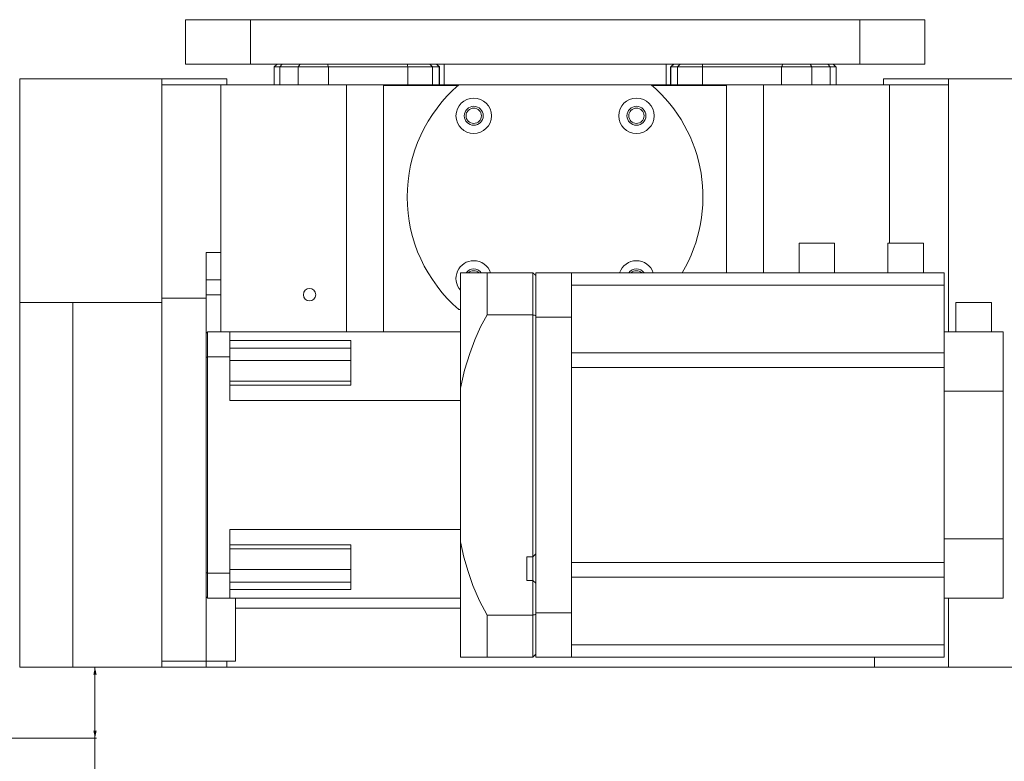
# Model space of a CAD drawing. Header units: millimetres. Extents: x 10 to 2518, y 8 to 1786.
# Tile 28 of 34: x 1244 to 1577, y 1259 to 1510. Entities that reach past the tile are written whole.
import ezdxf

# ---------------------------------------------------------------- set-up
doc = ezdxf.new("R2010")
doc.units = ezdxf.units.MM
doc.layers.add('1', color=7, linetype='Continuous', true_color=0xffffff)
doc.styles.add('黑体', font='txt')
doc.dimstyles.new('DIMSTYLE_BRK_6', dxfattribs={"dimtxt": 0.18, "dimasz": 0.18, "dimexe": 0.18, "dimexo": 0.0625, "dimgap": 0.09, "dimtad": 0, "dimtih": 1, "dimtoh": 1, "dimdec": 4, "dimzin": 0, "dimdsep": 46, "dimtxsty": 'Standard', "dimcen": 0.09, "dimadec": 0, "dimazin": 0, "dimtfac": 1, "dimtdec": 4, "dimtofl": 0, "dimtmove": 0, "dimatfit": 3, "dimfxl": 1, "dimtolj": 1, "dimtzin": 0, "dimarcsym": 0})
doc.dimstyles.get("Standard").update_dxf_attribs({"dimtxt": 0.18, "dimasz": 0.18, "dimexe": 0.18, "dimexo": 0.0625, "dimgap": 0.09, "dimtad": 0, "dimtih": 1, "dimtoh": 1, "dimdec": 4, "dimzin": 0, "dimdsep": 46, "dimtxsty": 'Standard', "dimcen": 0.09, "dimadec": 0, "dimazin": 0, "dimtfac": 1, "dimtdec": 4, "dimtofl": 0, "dimtmove": 0, "dimatfit": 3, "dimfxl": 1, "dimtolj": 1, "dimtzin": 0, "dimarcsym": 0})

# ---------------------------------------------------------------- blocks, each defined once
blk = doc.blocks.new('_U4')
at = {"layer": '1', "color": 92, "lineweight": 13}
for p, q in [((1120.09, 1391.39), (1120.09, 1186.39)), ((1730.09, 1391.39), (1730.09, 1186.39)), ((1120.09, 1186.89), (1408.17, 1186.89)), ((1730.09, 1186.89), (1442, 1186.89))]:
    blk.add_line(p, q, dxfattribs=at)
for points in [[(1120.09, 1186.89), (1122.59, 1187.44), (1122.59, 1186.34)], [(1730.09, 1186.89), (1727.59, 1186.34), (1727.59, 1187.44)]]:
    blk.add_solid(points, dxfattribs=at)
at = {"layer": '1', "color": 7, "linetype": 'Continuous', "lineweight": 13, "insert": (1409.73, 1173.56), "char_height": 20, "attachment_point": 7, "line_spacing_factor": 1.016583, "style": '黑体'}
blk.add_mtext('\\f黑体|b0|i0;\\W0.8000;610', dxfattribs=at)
blk = doc.blocks.new('_U20')
at = {"layer": '1', "color": 92, "lineweight": 13}
for p, q in [((1262.59, 1290.89), (1270.04, 1290.89)), ((1269.54, 1290.89), (1269.54, 1236.58)), ((1240.59, 1266.89), (1270.04, 1266.89)), ((1269.54, 1236.58), (1290.96, 1236.58))]:
    blk.add_line(p, q, dxfattribs=at)
for points in [[(1269.54, 1290.89), (1270.09, 1288.39), (1268.99, 1288.39)], [(1269.54, 1266.89), (1268.99, 1269.39), (1270.09, 1269.39)]]:
    blk.add_solid(points, dxfattribs=at)
at = {"layer": '1', "color": 7, "linetype": 'Continuous', "lineweight": 13, "insert": (1270.8, 1235.4), "char_height": 20, "attachment_point": 7, "line_spacing_factor": 1.016583, "style": '黑体'}
blk.add_mtext('\\f黑体|b0|i0;\\W0.8000;24', dxfattribs=at)
blk = doc.blocks.new('_U21')
at = {"layer": '1', "color": 92, "linetype": 'Continuous', "lineweight": 13}
for p, q in [((1424.59, 1630.89), (1017.58, 1630.89)), ((1018.08, 1628.39), (1018.08, 1459.5)), ((1018.08, 1269.39), (1018.08, 1438.28)), ((1119.84, 1266.89), (1017.58, 1266.89)), ((1143.67, 1266.89), (1120.34, 1266.89))]:
    blk.add_line(p, q, dxfattribs=at)
at = {"layer": '1', "color": 92, "lineweight": 13}
for points in [[(1018.5, 1628.39), (1017.67, 1628.39), (1018.08, 1630.89)], [(1017.67, 1269.39), (1018.5, 1269.39), (1018.08, 1266.89)]]:
    blk.add_solid(points, dxfattribs=at)
at = {"layer": 'Defpoints', "color": 0, "lineweight": 13}
for p in [(1018.08, 1630.89), (1425.09, 1630.89), (1144.17, 1266.89)]:
    blk.add_point(p, dxfattribs=at)
at = {"layer": '1', "color": 7, "lineweight": 13, "insert": (1018.08, 1459), "char_height": 20, "attachment_point": 2, "style": '黑体'}
blk.add_mtext('\\A1;364', dxfattribs=at)

msp = doc.modelspace()

# ---------------------------------------------------------------- linework, layer by layer
at = {"layer": '1', "color": 7, "linetype": 'Continuous', "lineweight": 13}
for p, q in [((1300.0853, 1509.8895), (1322.0853, 1509.8895)), ((1300.0853, 1509.8895), (1300.0853, 1494.8895)), ((1322.0853, 1509.8895), (1528.0853, 1509.8895)), ((1322.0853, 1509.8895), (1322.0853, 1494.8895)), ((1528.0853, 1509.8895), (1550.0853, 1509.8895)), ((1528.0853, 1509.8895), (1528.0853, 1494.8895)), ((1550.0853, 1509.8895), (1550.0853, 1494.8895)), ((1300.0853, 1494.8895), (1322.0853, 1494.8895)), ((1322.0853, 1494.8895), (1528.0853, 1494.8895)), ((1331.0796, 1494.8895), (1330.1255, 1493.9363)), ((1332.8521, 1494.8895), (1332.0489, 1493.8895)), ((1338.8635, 1494.8895), (1338.2676, 1493.8895)), ((1383.6691, 1493.8895), (1382.7515, 1494.8895)), ((1385.9453, 1493.8895), (1384.9518, 1494.8895)), ((1385.9652, 1493.9341), (1385.0098, 1494.8895)), ((1387.5853, 1487.8892), (1387.5853, 1494.8895)), ((1462.5853, 1487.8892), (1462.5853, 1494.8895)), ((1465.1607, 1494.8895), (1464.2054, 1493.9341)), ((1465.2187, 1494.8895), (1464.2253, 1493.8895)), ((1467.4191, 1494.8895), (1466.5015, 1493.8895)), ((1511.3071, 1494.8895), (1511.9029, 1493.8895)), ((1517.3185, 1494.8895), (1518.1216, 1493.8895)), ((1520.0451, 1493.9363), (1519.091, 1494.8895)), ((1528.0853, 1494.8895), (1550.0853, 1494.8895)), ((1330.0801, 1493.8969), (1330.0801, 1487.8892)), ((1338.2676, 1493.8895), (1332.0489, 1493.8895)), ((1332.0489, 1493.8895), (1332.0489, 1487.8893)), ((1338.2676, 1487.8893), (1338.2676, 1493.8895)), ((1348.5208, 1493.8955), (1348.5208, 1487.8895)), ((1375.2893, 1487.8895), (1375.2893, 1493.8983)), ((1385.9453, 1493.8895), (1383.6691, 1493.8895)), ((1383.6691, 1493.8895), (1383.6691, 1487.8893)), ((1385.9453, 1487.8893), (1385.9453, 1493.8895)), ((1386.011, 1487.8895), (1386.011, 1493.8908)), ((1464.1596, 1493.8908), (1464.1596, 1487.8895)), ((1466.5015, 1493.8895), (1464.2253, 1493.8895)), ((1464.2253, 1493.8895), (1464.2253, 1487.8893)), ((1466.5015, 1487.8893), (1466.5015, 1493.8895)), ((1474.8813, 1493.8955), (1474.8813, 1487.8895)), ((1501.6497, 1487.8894), (1501.6497, 1493.8983)), ((1511.9029, 1493.8895), (1511.9029, 1487.8893)), ((1518.1216, 1493.8895), (1511.9029, 1493.8895)), ((1518.1216, 1487.8893), (1518.1216, 1493.8895)), ((1520.0905, 1487.8892), (1520.0905, 1493.8969)), ((1244.0853, 1414.2783), (1244.0853, 1489.8895)), ((1244.0853, 1489.8895), (1292.0853, 1489.8895)), ((1292.0853, 1489.8895), (1314.0853, 1489.8895)), ((1292.0853, 1487.8895), (1292.0853, 1489.8895)), ((1314.0853, 1489.8895), (1314.0853, 1487.8895)), ((1536.0853, 1489.8895), (1558.0853, 1489.8895)), ((1536.0853, 1487.8895), (1536.0853, 1489.8895)), ((1606.0853, 1489.8895), (1558.0853, 1489.8895)), ((1558.0853, 1487.8895), (1558.0853, 1489.8895)), ((1312.0853, 1487.8895), (1292.0853, 1487.8895)), ((1292.0853, 1487.8895), (1292.0853, 1415.6899)), ((1354.5853, 1487.8895), (1312.0853, 1487.8895)), ((1312.0853, 1487.8895), (1312.0853, 1431.1773)), ((1354.5853, 1487.8895), (1367.0853, 1487.8895)), ((1354.5853, 1404.2787), (1354.5853, 1487.8895)), ((1367.0853, 1487.8895), (1367.0853, 1487.6156)), ((1367.0853, 1487.8895), (1392.5891, 1487.8895)), ((1392.2718, 1487.6156), (1367.0853, 1487.6156)), ((1367.0853, 1487.6156), (1367.0853, 1404.2791)), ((1457.5814, 1487.8895), (1392.5891, 1487.8895)), ((1457.5814, 1487.8895), (1483.0853, 1487.8895)), ((1483.0853, 1487.6156), (1457.8988, 1487.6156)), ((1483.0853, 1487.8895), (1495.5853, 1487.8895)), ((1483.0853, 1487.6156), (1483.0853, 1487.8895)), ((1483.0853, 1424.2787), (1483.0853, 1487.6156)), ((1495.5853, 1487.8895), (1538.0853, 1487.8895)), ((1495.5853, 1487.8895), (1495.5853, 1424.2791)), ((1558.0853, 1487.8895), (1538.0853, 1487.8895)), ((1538.0853, 1434.2792), (1538.0853, 1487.8895)), ((1558.0853, 1404.2753), (1558.0853, 1487.8895)), ((1519.5853, 1434.2783), (1507.5853, 1434.2783)), ((1507.5853, 1434.2783), (1507.5853, 1424.2783)), ((1519.5853, 1424.2783), (1519.5853, 1434.2783)), ((1549.5853, 1434.2783), (1537.5853, 1434.2783)), ((1537.5853, 1434.2783), (1537.5853, 1424.2783)), ((1549.5853, 1424.2783), (1549.5853, 1434.2783)), ((1307.0853, 1415.6899), (1307.0853, 1431.1773)), ((1307.0853, 1431.1773), (1312.0853, 1431.1773)), ((1312.0853, 1431.1773), (1312.0853, 1421.8895)), ((1312.0853, 1421.8895), (1307.0853, 1421.8895)), ((1312.0853, 1421.8895), (1312.0853, 1416.8895)), ((1393.0853, 1424.2783), (1393.0853, 1385.2591)), ((1417.5853, 1424.2783), (1402.0853, 1424.2783)), ((1402.0853, 1424.2783), (1402.0853, 1410.0843)), ((1417.5853, 1410.0843), (1417.5853, 1424.2783)), ((1418.5853, 1424.2783), (1430.5853, 1424.2783)), ((1418.5853, 1424.2783), (1418.5853, 1409.2783)), ((1430.5853, 1424.2783), (1556.5853, 1424.2783)), ((1430.5853, 1409.2783), (1430.5853, 1424.2783)), ((1556.5853, 1424.2783), (1556.5853, 1420.0499)), ((1430.5853, 1420.0499), (1556.5853, 1420.0499)), ((1556.5853, 1420.0499), (1556.5853, 1397.2065)), ((1292.0853, 1415.6899), (1307.0853, 1415.6899)), ((1292.0853, 1292.8895), (1292.0853, 1415.6899)), ((1312.0853, 1416.8895), (1307.0853, 1416.8895)), ((1307.0853, 1415.6899), (1307.0853, 1292.8895)), ((1312.0853, 1416.8895), (1312.0853, 1404.2785)), ((1244.0853, 1414.2783), (1262.0853, 1414.2783)), ((1244.0853, 1290.8895), (1244.0853, 1414.2783)), ((1292.0853, 1414.2783), (1262.0853, 1414.2783)), ((1262.0853, 1414.2783), (1262.0853, 1290.8895)), ((1392.5891, 1411.8895), (1393.0857, 1411.8895)), ((1572.5853, 1414.2783), (1560.5853, 1414.2783)), ((1560.5853, 1414.2783), (1560.5853, 1404.2783)), ((1572.5853, 1404.2783), (1572.5853, 1414.2783)), ((1402.0853, 1410.0843), (1417.5853, 1410.0843)), ((1417.5853, 1328.2783), (1417.5853, 1410.0843)), ((1418.5853, 1409.2783), (1418.5853, 1309.2783)), ((1430.5853, 1409.2783), (1418.5853, 1409.2783)), ((1430.5853, 1309.2783), (1430.5853, 1409.2783)), ((1315.0853, 1404.2783), (1307.5853, 1404.2783)), ((1307.5853, 1404.2783), (1307.5853, 1395.8706)), ((1393.0853, 1404.2783), (1315.0853, 1404.2783)), ((1315.0853, 1395.8706), (1315.0853, 1404.2783)), ((1556.5853, 1404.2783), (1576.5853, 1404.2783)), ((1576.5853, 1404.2783), (1576.5853, 1384.2783)), ((1356.0853, 1401.3784), (1315.0853, 1401.3784)), ((1356.0853, 1398.8524), (1315.0853, 1398.8524)), ((1356.0853, 1386.2521), (1356.0853, 1401.3784)), ((1307.5853, 1395.8706), (1315.0853, 1395.8706)), ((1307.5853, 1395.8706), (1307.5853, 1322.6859)), ((1315.0853, 1381.0728), (1315.0853, 1395.8706)), ((1556.5853, 1397.2065), (1430.5853, 1397.2065)), ((1556.5853, 1392.2664), (1556.5853, 1397.2065)), ((1356.0853, 1394.6336), (1315.0853, 1394.6336)), ((1430.5853, 1392.2664), (1556.5853, 1392.2664)), ((1556.5853, 1326.2902), (1556.5853, 1392.2664)), ((1356.0853, 1387.6336), (1315.0853, 1387.6336)), ((1356.0853, 1386.2521), (1315.0853, 1386.2521)), ((1393.0853, 1385.2591), (1393.0853, 1333.2975)), ((1556.5853, 1384.2783), (1576.5853, 1384.2783)), ((1576.5853, 1334.2783), (1576.5853, 1384.2783)), ((1393.0853, 1381.0728), (1315.0853, 1381.0728)), ((1315.0853, 1322.6859), (1315.0853, 1337.4838)), ((1393.0853, 1337.4838), (1315.0853, 1337.4838)), ((1356.0853, 1332.3045), (1315.0853, 1332.3045)), ((1356.0853, 1317.1782), (1356.0853, 1332.3045)), ((1393.0853, 1333.2975), (1393.0853, 1294.2783)), ((1556.5853, 1334.2783), (1576.5853, 1334.2783)), ((1576.5853, 1314.2783), (1576.5853, 1334.2783)), ((1356.0853, 1330.923), (1315.0853, 1330.923)), ((1415.5853, 1328.2783), (1415.5853, 1320.2783)), ((1415.5853, 1328.2783), (1417.5853, 1328.2783)), ((1417.5853, 1328.2783), (1418.5853, 1329.2783)), ((1417.5853, 1320.2783), (1417.5853, 1328.2783)), ((1430.5853, 1326.2902), (1556.5853, 1326.2902)), ((1556.5853, 1321.3501), (1556.5853, 1326.2902)), ((1315.0853, 1322.6859), (1307.5853, 1322.6859)), ((1307.5853, 1322.6859), (1307.5853, 1314.2783)), ((1356.0853, 1323.923), (1315.0853, 1323.923)), ((1315.0853, 1314.2783), (1315.0853, 1322.6859)), ((1356.0853, 1319.7042), (1315.0853, 1319.7042)), ((1417.5853, 1320.2783), (1415.5853, 1320.2783)), ((1417.5853, 1308.4723), (1417.5853, 1320.2783)), ((1418.5853, 1319.2783), (1417.5853, 1320.2783)), ((1430.5853, 1321.3501), (1556.5853, 1321.3501)), ((1556.5853, 1321.3501), (1556.5853, 1298.5067)), ((1356.0853, 1317.1782), (1315.0853, 1317.1782)), ((1307.5853, 1314.2783), (1315.0853, 1314.2783)), ((1393.0853, 1314.2783), (1315.0853, 1314.2783)), ((1317.0853, 1314.279), (1317.0853, 1292.8895)), ((1556.5853, 1314.2783), (1576.5853, 1314.2783)), ((1558.0853, 1290.8895), (1558.0853, 1314.2802)), ((1317.0893, 1310.8895), (1393.0863, 1310.8895)), ((1417.5853, 1308.4723), (1402.0853, 1308.4723)), ((1402.0853, 1308.4723), (1402.0853, 1294.2783)), ((1417.5853, 1294.2783), (1417.5853, 1308.4723)), ((1418.5853, 1294.2783), (1418.5853, 1309.2783)), ((1418.5853, 1309.2783), (1430.5853, 1309.2783)), ((1430.5853, 1294.2783), (1430.5853, 1309.2783)), ((1556.5853, 1298.5067), (1430.5853, 1298.5067)), ((1556.5853, 1294.2783), (1556.5853, 1298.5067)), ((1418.5853, 1295.2783), (1417.5853, 1294.2783)), ((1292.0853, 1292.8895), (1307.0853, 1292.8895)), ((1292.0853, 1290.8895), (1292.0853, 1292.8895)), ((1317.0853, 1292.8895), (1307.0853, 1292.8895)), ((1307.0853, 1292.8895), (1307.0853, 1290.8895)), ((1314.0853, 1292.8895), (1314.0853, 1290.8895)), ((1402.0853, 1294.2783), (1417.5853, 1294.2783)), ((1418.5853, 1294.2783), (1430.5853, 1294.2783)), ((1430.5853, 1294.2783), (1556.5853, 1294.2783)), ((1533.0853, 1294.2785), (1533.0853, 1290.8895)), ((1262.0853, 1290.8895), (1244.0853, 1290.8895)), ((1292.0853, 1290.8895), (1262.0853, 1290.8895)), ((1307.0853, 1290.8895), (1292.0853, 1290.8895)), ((1307.0853, 1290.8895), (1314.0853, 1290.8895)), ((1314.0885, 1290.8895), (1533.0813, 1290.8895)), ((1558.0853, 1290.8895), (1533.0853, 1290.8895)), ((1606.0853, 1290.8895), (1558.0853, 1290.8895))]:
    msp.add_line(p, q, dxfattribs=at)
for points in [[(1348.5222, 1493.8988), (1348.2826, 1494.4555), (1348.0942, 1494.8929)], [(1375.2892, 1493.8964), (1375.2447, 1494.4498), (1375.2101, 1494.8875)], [(1474.9608, 1494.8861), (1474.9166, 1494.3279), (1474.8815, 1493.8921)], [(1502.0757, 1494.8915), (1501.8367, 1494.3363), (1501.6489, 1493.9002)], [(1332.0489, 1493.8895), (1330.2054, 1493.8951), (1330.0875, 1493.8965), (1330.0805, 1493.8968), (1330.0801, 1493.8969), (1330.0801, 1493.8969), (1330.0801, 1493.8969)], [(1348.5208, 1493.902), (1344.9849, 1493.8978), (1342.6118, 1493.895), (1340.3298, 1493.8922), (1338.2676, 1493.8895)], [(1375.2893, 1493.8945), (1367.5565, 1493.8929), (1359.9674, 1493.8913), (1354.1568, 1493.8901), (1348.5208, 1493.8889)], [(1383.6691, 1493.8895), (1382.7868, 1493.8916), (1381.6247, 1493.8938), (1379.7701, 1493.8966), (1377.6179, 1493.8993), (1375.2893, 1493.9021)], [(1386.011, 1493.8908), (1386.0098, 1493.8906), (1386.0067, 1493.8905), (1385.9453, 1493.8895)], [(1464.2253, 1493.8895), (1464.1638, 1493.8905), (1464.1599, 1493.8907), (1464.1597, 1493.8908), (1464.1596, 1493.8908), (1464.1596, 1493.8908)], [(1474.8812, 1493.9021), (1471.3488, 1493.8978), (1469.3448, 1493.895), (1467.6981, 1493.8923), (1466.5015, 1493.8895)], [(1501.6497, 1493.8945), (1494.4449, 1493.8929), (1486.9734, 1493.8913), (1474.8812, 1493.8889)], [(1511.9029, 1493.8895), (1510.3331, 1493.8916), (1508.6152, 1493.8938), (1506.2671, 1493.8965), (1503.9008, 1493.8993), (1501.6498, 1493.9021)], [(1520.0905, 1493.8969), (1520.0904, 1493.8969), (1520.0903, 1493.8968), (1520.09, 1493.8968), (1520.0824, 1493.8964), (1519.963, 1493.895), (1518.1216, 1493.8895)], [(1393.0853, 1424.2783), (1394.9338, 1424.2783), (1397.3046, 1424.2783), (1399.5338, 1424.2783), (1402.0853, 1424.2783)], [(1402.0853, 1410.0843), (1399.8996, 1405.974), (1397.9461, 1401.6233), (1396.2246, 1397.0322), (1394.4938, 1391.3126), (1393.0853, 1385.2591)], [(1393.0853, 1333.2975), (1394.2596, 1328.1397), (1395.6661, 1323.2223), (1397.3046, 1318.5454), (1399.5338, 1313.3418), (1402.0853, 1308.4723)], [(1402.0853, 1294.2783), (1398.8938, 1294.2783), (1396.2246, 1294.2783), (1394.4938, 1294.2783), (1393.0853, 1294.2783)]]:
    msp.add_lwpolyline(points, dxfattribs=at)
for points in [[(1417.5853, 1424.2783, 0), (1417.6053, 1424.2583, 0), (1417.6253, 1424.2383, 0), (1417.6453, 1424.2183, 0), (1417.6653, 1424.1983, 0), (1417.6853, 1424.1783, 0), (1417.7053, 1424.1583, 0), (1417.7253, 1424.1383, 0), (1417.7453, 1424.1183, 0), (1417.7653, 1424.0983, 0), (1417.7853, 1424.0783, 0), (1417.8053, 1424.0583, 0), (1417.8253, 1424.0383, 0), (1417.8453, 1424.0183, 0), (1417.8653, 1423.9983, 0), (1417.8853, 1423.9783, 0), (1417.9053, 1423.9583, 0), (1417.9253, 1423.9383, 0), (1417.9453, 1423.9182, 0), (1417.9653, 1423.8982, 0), (1417.9853, 1423.8782, 0), (1418.0053, 1423.8582, 0), (1418.0253, 1423.8382, 0), (1418.0453, 1423.8182, 0), (1418.0653, 1423.7982, 0), (1418.0853, 1423.7782, 0), (1418.1053, 1423.7582, 0), (1418.1253, 1423.7382, 0), (1418.1453, 1423.7182, 0), (1418.1653, 1423.6982, 0), (1418.1853, 1423.6783, 0), (1418.2053, 1423.6583, 0), (1418.2253, 1423.6383, 0), (1418.2453, 1423.6183, 0), (1418.2653, 1423.5983, 0), (1418.2853, 1423.5783, 0), (1418.3053, 1423.5583, 0), (1418.3253, 1423.5383, 0), (1418.3453, 1423.5183, 0), (1418.3653, 1423.4983, 0), (1418.3853, 1423.4783, 0), (1418.4053, 1423.4583, 0), (1418.4253, 1423.4383, 0), (1418.4453, 1423.4183, 0), (1418.4653, 1423.3983, 0), (1418.4853, 1423.3783, 0), (1418.5053, 1423.3583, 0), (1418.5253, 1423.3383, 0), (1418.5453, 1423.3183, 0), (1418.5653, 1423.2983, 0), (1418.5853, 1423.2783, 0)], [(1307.0853, 1403.7783, 0), (1307.0953, 1403.7883, 0), (1307.1053, 1403.7983, 0), (1307.1153, 1403.8083, 0), (1307.1253, 1403.8183, 0), (1307.1353, 1403.8283, 0), (1307.1453, 1403.8383, 0), (1307.1553, 1403.8483, 0), (1307.1653, 1403.8583, 0), (1307.1753, 1403.8683, 0), (1307.1853, 1403.8783, 0), (1307.1953, 1403.8883, 0), (1307.2053, 1403.8983, 0), (1307.2153, 1403.9083, 0), (1307.2253, 1403.9183, 0), (1307.2353, 1403.9283, 0), (1307.2453, 1403.9383, 0), (1307.2553, 1403.9483, 0), (1307.2653, 1403.9583, 0), (1307.2753, 1403.9683, 0), (1307.2853, 1403.9783, 0), (1307.2953, 1403.9883, 0), (1307.3053, 1403.9983, 0), (1307.3153, 1404.0083, 0), (1307.3253, 1404.0183, 0), (1307.3353, 1404.0283, 0), (1307.3453, 1404.0383, 0), (1307.3553, 1404.0483, 0), (1307.3653, 1404.0583, 0), (1307.3753, 1404.0683, 0), (1307.3853, 1404.0783, 0), (1307.3953, 1404.0883, 0), (1307.4053, 1404.0983, 0), (1307.4153, 1404.1083, 0), (1307.4253, 1404.1183, 0), (1307.4353, 1404.1283, 0), (1307.4453, 1404.1383, 0), (1307.4553, 1404.1483, 0), (1307.4653, 1404.1583, 0), (1307.4753, 1404.1683, 0), (1307.4853, 1404.1783, 0), (1307.4953, 1404.1883, 0), (1307.5053, 1404.1983, 0), (1307.5153, 1404.2083, 0), (1307.5253, 1404.2183, 0), (1307.5353, 1404.2283, 0), (1307.5453, 1404.2383, 0), (1307.5553, 1404.2483, 0), (1307.5653, 1404.2583, 0), (1307.5753, 1404.2683, 0), (1307.5853, 1404.2783, 0)], [(1307.5853, 1314.2783, 0), (1307.5753, 1314.2883, 0), (1307.5653, 1314.2983, 0), (1307.5553, 1314.3083, 0), (1307.5453, 1314.3183, 0), (1307.5353, 1314.3283, 0), (1307.5253, 1314.3383, 0), (1307.5153, 1314.3483, 0), (1307.5053, 1314.3583, 0), (1307.4953, 1314.3683, 0), (1307.4853, 1314.3783, 0), (1307.4753, 1314.3883, 0), (1307.4653, 1314.3983, 0), (1307.4553, 1314.4083, 0), (1307.4453, 1314.4183, 0), (1307.4353, 1314.4283, 0), (1307.4253, 1314.4383, 0), (1307.4153, 1314.4483, 0), (1307.4053, 1314.4583, 0), (1307.3953, 1314.4683, 0), (1307.3853, 1314.4783, 0), (1307.3753, 1314.4883, 0), (1307.3653, 1314.4983, 0), (1307.3553, 1314.5083, 0), (1307.3453, 1314.5183, 0), (1307.3353, 1314.5283, 0), (1307.3253, 1314.5383, 0), (1307.3153, 1314.5483, 0), (1307.3053, 1314.5583, 0), (1307.2953, 1314.5683, 0), (1307.2853, 1314.5783, 0), (1307.2753, 1314.5883, 0), (1307.2653, 1314.5983, 0), (1307.2553, 1314.6083, 0), (1307.2453, 1314.6183, 0), (1307.2353, 1314.6283, 0), (1307.2253, 1314.6383, 0), (1307.2153, 1314.6483, 0), (1307.2053, 1314.6583, 0), (1307.1953, 1314.6683, 0), (1307.1853, 1314.6783, 0), (1307.1753, 1314.6883, 0), (1307.1653, 1314.6983, 0), (1307.1553, 1314.7083, 0), (1307.1453, 1314.7183, 0), (1307.1353, 1314.7283, 0), (1307.1253, 1314.7383, 0), (1307.1153, 1314.7483, 0), (1307.1053, 1314.7583, 0), (1307.0953, 1314.7683, 0), (1307.0853, 1314.7783, 0)]]:
    msp.add_polyline3d(points, dxfattribs=at)
for centre, radius in [((1397.5853, 1477.3895), 6), ((1452.5853, 1477.3895), 6), ((1397.5853, 1477.3895), 3.2), ((1397.5853, 1477.3895), 2.6), ((1452.5853, 1477.3895), 3.2), ((1452.5853, 1477.3895), 2.6), ((1342.0853, 1416.8895), 2.1)]:
    msp.add_circle(centre, radius, dxfattribs=at)
for centre, radius, start, end in [((1425.0853, 1449.8895), 50, 130.535802, 229.464198), ((1425.0853, 1449.8895), 50, 329.188442, 49.464198), ((1397.5853, 1422.3895), 6, 90, 221.41125), ((1397.5853, 1422.3895), 6, 18.343125, 90), ((1452.5853, 1422.3895), 6, 90, 161.656875), ((1452.5853, 1422.3895), 6, 18.343125, 90), ((1397.5853, 1422.3895), 3.2, 90, 143.139375), ((1397.5853, 1422.3895), 2.6, 90, 132.744375), ((1397.5853, 1422.3895), 3.2, 37.0125, 90), ((1397.5853, 1422.3895), 2.6, 47.21625, 90), ((1452.5853, 1422.3895), 3.2, 90, 143.825625), ((1452.5853, 1422.3895), 2.6, 90, 133.41375), ((1452.5853, 1422.3895), 3.2, 36.174375, 90), ((1452.5853, 1422.3895), 2.6, 46.58625, 90)]:
    msp.add_arc(centre, radius, start, end, dxfattribs=at)
for centre, major_axis, start_param, end_param in [((1262.8941, 511.8744), (0, -924.4673), 2.90111124, 2.90268602), ((1416.3063, 783.8116), (0, 631.0759), 0.24611631, 0.24727177), ((1416.3063, 1934.745), (0, -631.0759), 6.03591354, 6.037069), ((1262.8941, 2206.6822), (0, -924.4673), 0.23890663, 0.24048142)]:
    msp.add_ellipse(centre, major_axis=major_axis, ratio=0.70710678, start_param=start_param, end_param=end_param, dxfattribs=at)

# ---------------------------------------------------------------- dimensions: what is measured, and where the dimension line sits
for base, p1, p2, angle, dimstyle, picture, middle in [((1018.0828, 1630.8895), (1144.1716, 1266.8895), (1425.0853, 1630.8895), 270, 'DIMSTYLE_BRK_6', '_U21', (1018.0828, 1448.8895)), ((1269.5403, 1266.8895), (1250.8612, 1290.8895), (1240.0853, 1266.8895), 90, 'Standard', '_U20', (1269.5403, 1238.2378))]:
    dim = msp.add_linear_dim(base=base, p1=p1, p2=p2, angle=angle, dimstyle=dimstyle, override={"dimtxt": 20, "dimasz": 2.5, "dimexe": 0.5, "dimexo": 0.5, "dimgap": 0.5, "dimtih": 1, "dimtoh": 1, "dimdec": 3, "dimlfac": 1, "dimzin": 12, "dimdsep": 46, "dimlunit": 2, "dimtxsty": '黑体', "dimsah": 1, "dimse1": 0, "dimse2": 0, "dimsd1": 0, "dimsd2": 0, "dimclrd": 92, "dimclre": 92, "dimclrt": 7, "dimtol": 0, "dimtm": -0.1, "dimtfac": 0.175, "dimtdec": 2, "dimtofl": 1, "dimtmove": 0, "dimtzin": 8, "dimlwd": 13, "dimlwe": 13}, dxfattribs=at)
    dim.commit()
    dim.dimension.update_dxf_attribs({"geometry": picture, "text_midpoint": middle, "dimtype": 160})
dim = msp.add_linear_dim(base=(1730.0853, 1186.8895), p1=(1120.0853, 1391.8895), p2=(1730.0853, 1391.8895), dimstyle='Standard', override={"dimtxt": 20, "dimasz": 2.5, "dimexe": 0.5, "dimexo": 0.5, "dimgap": 0.5, "dimtih": 1, "dimtoh": 1, "dimdec": 3, "dimlfac": 1, "dimzin": 12, "dimdsep": 46, "dimlunit": 2, "dimtxsty": '黑体', "dimsah": 1, "dimse1": 0, "dimse2": 0, "dimsd1": 0, "dimsd2": 0, "dimclrd": 92, "dimclre": 92, "dimclrt": 7, "dimtol": 0, "dimtm": -0.1, "dimtfac": 0.175, "dimtdec": 2, "dimtofl": 1, "dimtmove": 0, "dimtzin": 8, "dimlwd": 13, "dimlwe": 13}, dxfattribs=at)
dim.commit()
dim.dimension.update_dxf_attribs({"geometry": '_U4', "text_midpoint": (1425.0853, 1186.8895), "dimtype": 160})

doc.saveas('drawing.dxf')
